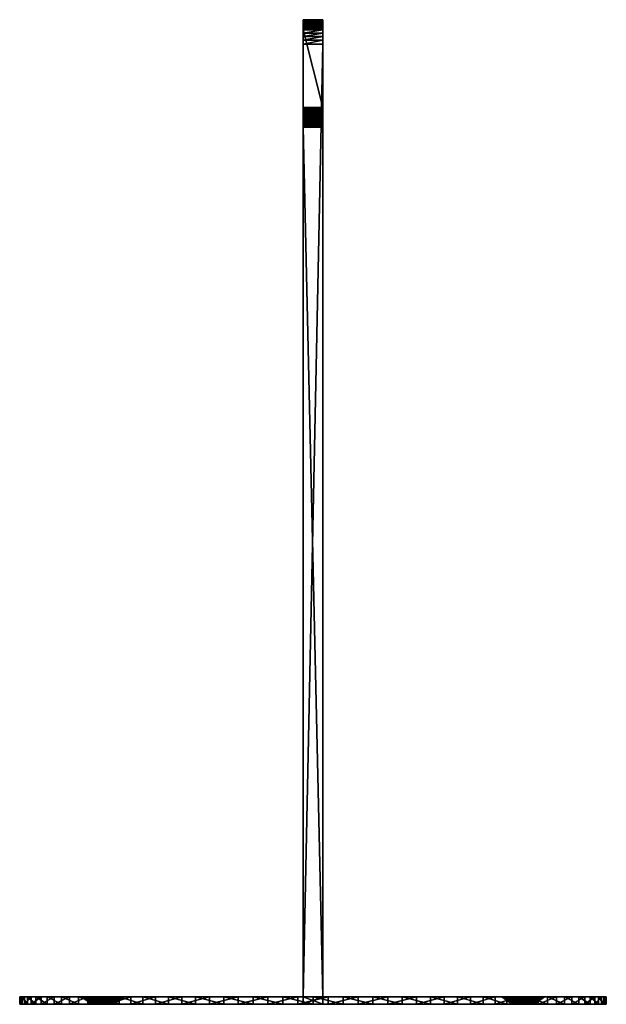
# Model space of a CAD drawing. Header units: inches. Extents: x 1 to 121, y 0 to 202.
import ezdxf

# ---------------------------------------------------------------- set-up
doc = ezdxf.new("R2010")
doc.units = ezdxf.units.IN
doc.header["$MEASUREMENT"] = 0
doc.layers.get('0').update_dxf_attribs({"true_color": 0xb8e499})

msp = doc.modelspace()

# ---------------------------------------------------------------- meshes
at = {"color": 146, "true_color": 0x086e87}
mesh = msp.add_polyface(dxfattribs=at)
corners = [(62.6, 1.52, 51.6), (62.6, 0.02, 51.6), (58.6, 1.52, 51.6), (58.6, 0.02, 51.6), (58.6, 1.52, 69.6), (58.6, 0.02, 69.6), (62.6, 1.52, 69.6), (62.6, 0.02, 69.6), (62.6, 1.52, 70.6), (58.6, 1.52, 70.6), (58.6, 1.52, 50.6), (62.6, 1.52, 50.6), (58.6, 180.69, 50.22), (58.6, 180.42, 50.38), (58.6, 196.52, 70.6), (58.6, 180.13, 50.5), (58.6, 179.83, 50.58), (58.6, 179.52, 50.6), (58.6, 181.52, 44.6), (58.6, 181.52, 48.6), (58.6, 183.52, 42.6), (58.6, 181.42, 49.22), (58.6, 201.52, 65.6), (58.6, 181.49, 48.91), (58.6, 201.52, 44.6), (58.6, 200.97, 67.87), (58.6, 180.93, 50.01), (58.6, 200.56, 68.54), (58.6, 200.05, 69.14), (58.6, 197.3, 70.54), (58.6, 198.06, 70.36), (58.6, 181.3, 49.51), (58.6, 181.13, 49.78), (58.6, 201.45, 66.38), (58.6, 201.27, 67.15), (58.6, 198.79, 70.06), (58.6, 199.45, 69.65), (58.6, 199.52, 42.6), (58.6, 201.49, 44.29), (58.6, 201.42, 43.98), (58.6, 201.3, 43.69), (58.6, 201.13, 43.42), (58.6, 200.93, 43.19), (58.6, 200.69, 42.98), (58.6, 200.42, 42.82), (58.6, 200.13, 42.7), (58.6, 199.83, 42.62), (58.6, 182.9, 42.7), (58.6, 182.61, 42.82), (58.6, 181.54, 44.29), (58.6, 182.1, 43.19), (58.6, 181.9, 43.42), (58.6, 181.73, 43.69), (58.6, 183.2, 42.62), (58.6, 182.34, 42.98), (58.6, 181.61, 43.98), (62.6, 196.52, 70.6), (62.6, 197.3, 70.54), (62.6, 198.06, 70.36), (62.6, 198.79, 70.06), (62.6, 199.45, 69.65), (62.6, 200.05, 69.14), (62.6, 200.56, 68.54), (62.6, 200.97, 67.87), (62.6, 201.27, 67.15), (62.6, 201.45, 66.38), (62.6, 201.52, 65.6), (62.6, 201.52, 44.6), (62.6, 201.49, 44.29), (62.6, 201.42, 43.98), (62.6, 201.3, 43.69), (62.6, 201.13, 43.42), (62.6, 200.93, 43.19), (62.6, 200.69, 42.98), (62.6, 200.42, 42.82), (62.6, 200.13, 42.7), (62.6, 199.83, 42.62), (62.6, 199.52, 42.6), (62.6, 183.52, 42.6), (62.6, 183.2, 42.62), (62.6, 182.9, 42.7), (62.6, 182.61, 42.82), (62.6, 182.34, 42.98), (62.6, 182.1, 43.19), (62.6, 181.9, 43.42), (62.6, 181.73, 43.69), (62.6, 181.61, 43.98), (62.6, 181.54, 44.29), (62.6, 181.52, 44.6), (62.6, 181.52, 48.6), (62.6, 179.52, 50.6), (62.6, 179.83, 50.58), (62.6, 180.13, 50.5), (62.6, 180.42, 50.38), (62.6, 180.69, 50.22), (62.6, 180.93, 50.01), (62.6, 181.13, 49.78), (62.6, 181.3, 49.51), (62.6, 181.42, 49.22), (62.6, 181.49, 48.91)]
mesh.append_faces([[corners[k] for k in face] for face in [(0, 1, 2, 0), (2, 1, 3, 2), (4, 5, 6, 4), (6, 5, 7, 6), (6, 8, 4, 6), (4, 8, 9, 4), (2, 10, 0, 2), (0, 10, 11, 0), (3, 5, 2, 3), (2, 5, 4, 2), (12, 13, 14, 12), (14, 13, 15, 14), (14, 15, 16, 14), (10, 2, 17, 10), (17, 2, 4, 17), (17, 4, 16, 17), (16, 4, 9, 16), (16, 9, 14, 16), (18, 19, 20, 18), (21, 22, 23, 21), (23, 22, 24, 23), (23, 24, 19, 23), (25, 26, 27, 25), (27, 26, 28, 27), (12, 14, 26, 12), (26, 14, 29, 26), (26, 29, 30, 26), (21, 31, 22, 21), (22, 31, 32, 22), (22, 32, 33, 22), (33, 32, 26, 33), (33, 26, 34, 33), (34, 26, 25, 34), (30, 35, 26, 30), (26, 35, 36, 26), (26, 36, 28, 26), (20, 19, 37, 20), (19, 24, 37, 19), (37, 24, 38, 37), (37, 38, 39, 37), (39, 40, 37, 39), (37, 40, 41, 37), (37, 41, 42, 37), (42, 43, 44, 42), (44, 45, 42, 44), (42, 45, 46, 42), (42, 46, 37, 42), (47, 48, 49, 47), (50, 51, 52, 50), (18, 20, 49, 18), (49, 20, 53, 49), (49, 53, 47, 49), (48, 54, 49, 48), (49, 54, 50, 49), (49, 50, 55, 49), (55, 50, 52, 55), (5, 3, 7, 5), (7, 3, 1, 7), (14, 9, 56, 14), (56, 9, 8, 56), (14, 56, 57, 14), (14, 57, 29, 14), (29, 57, 58, 29), (29, 58, 30, 29), (30, 58, 59, 30), (30, 59, 35, 30), (35, 59, 60, 35), (35, 60, 36, 35), (36, 60, 61, 36), (36, 61, 28, 36), (28, 61, 62, 28), (28, 62, 27, 28), (27, 62, 63, 27), (27, 63, 25, 27), (25, 63, 64, 25), (25, 64, 34, 25), (34, 64, 65, 34), (34, 65, 33, 34), (33, 65, 66, 33), (33, 66, 22, 33), (66, 67, 22, 66), (22, 67, 24, 22), (24, 67, 68, 24), (24, 68, 38, 24), (38, 68, 69, 38), (38, 69, 39, 38), (39, 69, 70, 39), (39, 70, 40, 39), (40, 70, 71, 40), (40, 71, 41, 40), (41, 71, 72, 41), (41, 72, 42, 41), (42, 72, 73, 42), (42, 73, 43, 42), (43, 73, 74, 43), (43, 74, 44, 43), (44, 74, 75, 44), (44, 75, 45, 44), (45, 75, 76, 45), (45, 76, 46, 45), (46, 76, 77, 46), (46, 77, 37, 46), (20, 37, 78, 20), (78, 37, 77, 78), (20, 78, 79, 20), (20, 79, 53, 20), (53, 79, 80, 53), (53, 80, 47, 53), (47, 80, 81, 47), (47, 81, 48, 47), (48, 81, 82, 48), (48, 82, 54, 48), (54, 82, 83, 54), (54, 83, 50, 54), (50, 83, 84, 50), (50, 84, 51, 50), (51, 84, 85, 51), (51, 85, 52, 51), (52, 85, 86, 52), (52, 86, 55, 52), (55, 86, 87, 55), (55, 87, 49, 55), (49, 87, 88, 49), (49, 88, 18, 49), (88, 89, 18, 88), (18, 89, 19, 18), (90, 17, 16, 90), (90, 16, 91, 90), (91, 16, 15, 91), (91, 15, 92, 91), (92, 15, 13, 92), (92, 13, 93, 92), (93, 13, 12, 93), (93, 12, 94, 93), (94, 12, 26, 94), (94, 26, 95, 94), (95, 26, 32, 95), (95, 32, 96, 95), (96, 32, 31, 96), (96, 31, 97, 96), (97, 31, 21, 97), (97, 21, 98, 97), (98, 21, 23, 98), (98, 23, 99, 98), (99, 23, 19, 99), (99, 19, 89, 99), (90, 11, 17, 90), (17, 11, 10, 17), (8, 6, 56, 8), (56, 6, 66, 56), (66, 65, 56, 66), (56, 65, 64, 56), (56, 64, 63, 56), (90, 91, 66, 90), (66, 91, 92, 66), (66, 92, 93, 66), (63, 62, 56, 63), (56, 62, 61, 56), (56, 61, 60, 56), (59, 58, 60, 59), (60, 58, 57, 60), (60, 57, 56, 60), (7, 1, 6, 7), (6, 1, 0, 6), (6, 0, 66, 6), (66, 0, 11, 66), (66, 11, 90, 66), (93, 94, 66, 93), (66, 94, 95, 66), (66, 95, 96, 66), (96, 97, 66, 96), (66, 97, 98, 66), (66, 98, 67, 66), (67, 98, 99, 67), (67, 99, 89, 67), (89, 88, 78, 89), (78, 88, 87, 78), (78, 87, 86, 78), (86, 85, 78, 86), (78, 85, 84, 78), (78, 84, 83, 78), (83, 82, 81, 83), (75, 74, 68, 75), (72, 71, 70, 72), (81, 80, 83, 81), (83, 80, 79, 83), (83, 79, 78, 83), (89, 78, 67, 89), (67, 78, 77, 67), (67, 77, 68, 67), (68, 77, 76, 68), (68, 76, 75, 68), (74, 73, 68, 74), (68, 73, 72, 68), (68, 72, 69, 68), (69, 72, 70, 69)]], dxfattribs={"vtx3": -1, "color": 146})
at = {"color": 224, "true_color": 0x8a086e}
mesh = msp.add_polyface(dxfattribs=at)
corners = [(0.62, 1.52, 62.14), (1.1, 1.52, 68.3), (13.56, 1.52, 62.22), (13.35, 1.52, 61.52), (13.25, 1.52, 60.78), (0.78, 1.52, 55.97), (3.93, 1.52, 80.31), (14.87, 1.52, 63.98), (2.2, 1.52, 74.38), (14.33, 1.52, 63.47), (13.9, 1.52, 62.88), (13.29, 1.52, 60.05), (13.44, 1.52, 59.33), (1.57, 1.52, 49.84), (14.1, 1.52, 58.01), (2.99, 1.52, 43.83), (14.59, 1.52, 57.46), (5.02, 1.52, 38), (6.26, 0.02, 86.03), (6.26, 1.52, 86.03), (3.93, 0.02, 80.31), (2.2, 0.02, 74.38), (1.1, 0.02, 68.3), (0.62, 0.02, 62.14), (0.78, 0.02, 55.97), (1.57, 0.02, 49.84), (2.99, 0.02, 43.83), (5.02, 0.02, 38), (7.64, 1.52, 32.4), (7.64, 0.02, 32.4), (15.37, 0.02, 60.31), (15.59, 0.02, 59.59), (16.34, 0.02, 58.74), (16.04, 0.02, 58.98), (15.4, 0.02, 61.07), (15.68, 0.02, 61.78), (15.91, 0.02, 62.09)]
mesh.append_faces([[corners[k] for k in face] for face in [(0, 1, 2, 0), (0, 3, 4, 0), (0, 4, 5, 0), (6, 7, 8, 6), (8, 9, 1, 8), (1, 10, 2, 1), (5, 11, 12, 5), (5, 12, 13, 5), (13, 14, 15, 13), (15, 16, 17, 15), (18, 19, 6, 18), (18, 6, 20, 18), (20, 6, 8, 20), (20, 8, 21, 20), (21, 8, 1, 21), (21, 1, 22, 21), (22, 1, 0, 22), (22, 0, 23, 22), (23, 0, 5, 23), (23, 5, 24, 23), (24, 5, 13, 24), (24, 13, 25, 24), (25, 13, 15, 25), (25, 15, 26, 25), (26, 15, 17, 26), (26, 17, 27, 26), (27, 17, 28, 27), (27, 28, 29, 27), (23, 24, 30, 23), (25, 31, 24, 25), (27, 32, 26, 27), (26, 33, 25, 26), (23, 34, 22, 23), (22, 35, 21, 22), (21, 36, 20, 21)]], dxfattribs={"vtx3": -1, "color": 224})
mesh = msp.add_polyface(dxfattribs=at)
corners = [(13.56, 1.52, 62.22), (13.35, 1.52, 61.52), (0.62, 1.52, 62.14), (9.16, 1.52, 91.49), (16.15, 1.52, 64.7), (6.26, 1.52, 86.03), (15.48, 1.52, 64.4), (3.93, 1.52, 80.31), (14.87, 1.52, 63.98), (2.2, 1.52, 74.38), (14.33, 1.52, 63.47), (1.1, 1.52, 68.3), (13.9, 1.52, 62.88), (13.25, 1.52, 60.78), (13.29, 1.52, 60.05), (0.78, 1.52, 55.97), (13.44, 1.52, 59.33), (13.72, 1.52, 58.64), (1.57, 1.52, 49.84), (14.1, 1.52, 58.01), (2.99, 1.52, 43.83), (14.59, 1.52, 57.46), (5.02, 1.52, 38), (15.16, 1.52, 57), (7.64, 1.52, 32.4), (15.81, 1.52, 56.64), (10.82, 1.52, 27.11), (12.61, 0.02, 96.61), (9.16, 0.02, 91.49), (6.26, 0.02, 86.03), (7.64, 0.02, 32.4), (10.82, 0.02, 27.11), (0.78, 0.02, 55.97), (15.59, 0.02, 59.59), (15.45, 0.02, 59.94), (15.37, 0.02, 60.31), (5.02, 0.02, 38), (16.67, 0.02, 58.55), (16.34, 0.02, 58.74), (2.99, 0.02, 43.83), (16.04, 0.02, 58.98), (1.57, 0.02, 49.84), (15.79, 0.02, 59.26), (15.35, 0.02, 60.7), (0.62, 0.02, 62.14), (15.4, 0.02, 61.07), (17.03, 0.02, 58.42), (1.1, 0.02, 68.3), (15.51, 0.02, 61.44), (15.68, 0.02, 61.78), (2.2, 0.02, 74.38), (15.91, 0.02, 62.09), (3.93, 0.02, 80.31), (16.19, 0.02, 62.35), (16.5, 0.02, 62.56)]
mesh.append_faces([[corners[k] for k in face] for face in [(0, 1, 2, 0), (3, 4, 5, 3), (5, 4, 6, 5), (5, 6, 7, 5), (7, 6, 8, 7), (9, 8, 10, 9), (11, 10, 12, 11), (13, 14, 15, 13), (16, 17, 18, 16), (18, 17, 19, 18), (20, 19, 21, 20), (22, 21, 23, 22), (22, 23, 24, 22), (24, 23, 25, 24), (24, 25, 26, 24), (27, 3, 28, 27), (28, 3, 5, 28), (28, 5, 29, 28), (30, 24, 26, 30), (30, 26, 31, 30), (32, 33, 34, 32), (32, 34, 35, 32), (36, 37, 38, 36), (39, 38, 40, 39), (41, 40, 42, 41), (41, 42, 33, 41), (35, 43, 44, 35), (44, 43, 45, 44), (36, 30, 46, 36), (47, 48, 49, 47), (50, 49, 51, 50), (52, 51, 53, 52), (52, 53, 29, 52), (29, 53, 54, 29), (29, 54, 28, 29)]], dxfattribs={"vtx3": -1, "color": 224})
mesh = msp.add_polyface(dxfattribs=at)
corners = [(12.61, 1.52, 96.61), (17.6, 1.52, 64.95), (16.86, 1.52, 64.89), (9.16, 1.52, 91.49), (16.15, 1.52, 64.7), (10.82, 1.52, 27.11), (15.81, 1.52, 56.64), (16.5, 1.52, 56.39), (14.53, 1.52, 22.16), (16.57, 0.02, 101.36), (12.61, 0.02, 96.61), (10.82, 0.02, 27.11), (14.53, 0.02, 22.16), (15.79, 0.02, 59.26), (14.59, 1.52, 57.46), (14.1, 1.52, 58.01), (15.59, 0.02, 59.59), (13.72, 1.52, 58.64), (15.45, 0.02, 59.94), (13.44, 1.52, 59.33), (15.37, 0.02, 60.31), (13.29, 1.52, 60.05), (15.35, 0.02, 60.7), (13.25, 1.52, 60.78), (15.4, 0.02, 61.07), (13.35, 1.52, 61.52), (15.51, 0.02, 61.44), (13.56, 1.52, 62.22), (15.68, 0.02, 61.78), (13.9, 1.52, 62.88), (15.91, 0.02, 62.09), (14.33, 1.52, 63.47), (16.19, 0.02, 62.35), (14.87, 1.52, 63.98), (17.03, 0.02, 58.42), (16.67, 0.02, 58.55), (5.02, 0.02, 38), (7.64, 0.02, 32.4), (17.41, 0.02, 58.36), (1.1, 0.02, 68.3), (9.16, 0.02, 91.49), (16.5, 0.02, 62.56), (16.85, 0.02, 62.72), (17.22, 0.02, 62.82)]
mesh.append_faces([[corners[k] for k in face] for face in [(0, 1, 2, 0), (0, 2, 3, 0), (3, 2, 4, 3), (5, 6, 7, 5), (5, 7, 8, 5), (9, 0, 10, 9), (10, 0, 3, 10), (11, 5, 8, 11), (11, 8, 12, 11), (13, 14, 15, 13), (13, 15, 16, 13), (16, 15, 17, 16), (16, 17, 18, 16), (18, 17, 19, 18), (18, 19, 20, 18), (20, 19, 21, 20), (20, 21, 22, 20), (22, 21, 23, 22), (22, 23, 24, 22), (24, 23, 25, 24), (24, 25, 26, 24), (26, 25, 27, 26), (26, 27, 28, 26), (28, 27, 29, 28), (28, 29, 30, 28), (30, 29, 31, 30), (32, 31, 33, 32), (34, 35, 36, 34), (34, 37, 11, 34), (38, 11, 12, 38), (24, 26, 39, 24), (40, 41, 42, 40), (40, 42, 10, 40), (10, 42, 43, 10), (10, 43, 9, 10)]], dxfattribs={"vtx3": -1, "color": 224})
mesh = msp.add_polyface(dxfattribs=at)
corners = [(16.57, 1.52, 101.36), (18.34, 1.52, 64.89), (17.6, 1.52, 64.95), (12.61, 1.52, 96.61), (14.53, 1.52, 22.16), (16.5, 1.52, 56.39), (17.23, 1.52, 56.27), (18.72, 1.52, 17.63), (16.57, 0.02, 101.36), (14.53, 0.02, 22.16), (18.72, 0.02, 17.63), (17.98, 0.02, 62.82), (18.35, 0.02, 62.72), (17.79, 0.02, 58.36), (18.7, 1.52, 56.39), (17.97, 1.52, 56.27), (17.41, 0.02, 58.36), (17.03, 0.02, 58.42), (16.67, 0.02, 58.55), (15.81, 1.52, 56.64), (16.34, 0.02, 58.74), (15.16, 1.52, 57), (16.04, 0.02, 58.98), (14.59, 1.52, 57.46), (15.79, 0.02, 59.26), (15.91, 0.02, 62.09), (14.33, 1.52, 63.47), (16.19, 0.02, 62.35), (14.87, 1.52, 63.98), (16.5, 0.02, 62.56), (15.48, 1.52, 64.4), (16.85, 0.02, 62.72), (16.15, 1.52, 64.7), (17.22, 0.02, 62.82), (16.86, 1.52, 64.89), (17.6, 0.02, 62.85), (10.82, 0.02, 27.11), (20.99, 0.02, 105.67)]
mesh.append_faces([[corners[k] for k in face] for face in [(0, 1, 2, 0), (0, 2, 3, 0), (4, 5, 6, 4), (4, 6, 7, 4), (8, 0, 3, 8), (9, 4, 7, 9), (9, 7, 10, 9), (11, 1, 12, 11), (13, 14, 15, 13), (13, 15, 16, 13), (16, 15, 6, 16), (16, 6, 17, 16), (17, 6, 5, 17), (17, 5, 18, 17), (18, 5, 19, 18), (18, 19, 20, 18), (20, 19, 21, 20), (20, 21, 22, 20), (22, 21, 23, 22), (22, 23, 24, 22), (25, 26, 27, 25), (27, 28, 29, 27), (29, 28, 30, 29), (29, 30, 31, 29), (31, 30, 32, 31), (31, 32, 33, 31), (33, 32, 34, 33), (33, 34, 35, 33), (35, 34, 2, 35), (35, 2, 11, 35), (11, 2, 1, 11), (17, 36, 16, 17), (16, 9, 13, 16), (13, 9, 10, 13), (8, 33, 35, 8), (8, 35, 37, 8)]], dxfattribs={"vtx3": -1, "color": 224})
mesh = msp.add_polyface(dxfattribs=at)
corners = [(19.72, 1.52, 64.4), (19.05, 1.52, 64.7), (20.99, 1.52, 105.67), (18.34, 1.52, 64.89), (16.57, 1.52, 101.36), (18.72, 1.52, 17.63), (17.23, 1.52, 56.27), (17.97, 1.52, 56.27), (23.36, 1.52, 13.55), (20.99, 0.02, 105.67), (16.57, 0.02, 101.36), (18.72, 0.02, 17.63), (18.35, 0.02, 62.72), (18.7, 0.02, 62.56), (19.01, 0.02, 62.35), (20.33, 1.52, 63.98), (19.29, 0.02, 62.09), (20.87, 1.52, 63.47), (19.52, 0.02, 61.78), (21.3, 1.52, 62.88), (19.69, 0.02, 61.44), (21.64, 1.52, 62.22), (19.8, 0.02, 61.07), (19.75, 0.02, 59.94), (21.76, 1.52, 59.33), (19.61, 0.02, 59.59), (21.48, 1.52, 58.64), (19.41, 0.02, 59.26), (21.1, 1.52, 58.01), (19.16, 0.02, 58.98), (20.61, 1.52, 57.46), (18.86, 0.02, 58.74), (20.04, 1.52, 57), (18.53, 0.02, 58.55), (19.39, 1.52, 56.64), (18.17, 0.02, 58.42), (18.7, 1.52, 56.39), (17.79, 0.02, 58.36), (23.36, 0.02, 13.55), (17.6, 0.02, 62.85), (17.98, 0.02, 62.82)]
mesh.append_faces([[corners[k] for k in face] for face in [(0, 1, 2, 0), (2, 1, 3, 2), (2, 3, 4, 2), (5, 6, 7, 5), (5, 7, 8, 5), (9, 2, 4, 9), (9, 4, 10, 9), (11, 5, 8, 11), (12, 3, 1, 12), (12, 1, 13, 12), (13, 1, 0, 13), (13, 0, 14, 13), (14, 0, 15, 14), (14, 15, 16, 14), (16, 15, 17, 16), (16, 17, 18, 16), (18, 19, 20, 18), (20, 21, 22, 20), (23, 24, 25, 23), (25, 26, 27, 25), (27, 28, 29, 27), (29, 28, 30, 29), (29, 30, 31, 29), (31, 30, 32, 31), (31, 32, 33, 31), (33, 32, 34, 33), (33, 34, 35, 33), (35, 34, 36, 35), (35, 36, 37, 35), (33, 35, 38, 33), (37, 11, 38, 37), (12, 13, 9, 12), (9, 13, 14, 9), (9, 39, 40, 9), (9, 40, 12, 9)]], dxfattribs={"vtx3": -1, "color": 224})
mesh = msp.add_polyface(dxfattribs=at)
corners = [(21.64, 1.52, 62.22), (21.3, 1.52, 62.88), (58.6, 1.52, 69.6), (20.99, 1.52, 105.67), (20.87, 1.52, 63.47), (20.33, 1.52, 63.98), (19.72, 1.52, 64.4), (20.61, 1.52, 57.46), (21.1, 1.52, 58.01), (58.6, 1.52, 51.6), (21.48, 1.52, 58.64), (21.76, 1.52, 59.33), (20.04, 1.52, 57), (23.36, 1.52, 13.55), (19.39, 1.52, 56.64), (17.97, 1.52, 56.27), (18.7, 1.52, 56.39), (31.05, 0.02, 112.82), (31.05, 1.52, 112.82), (25.83, 1.52, 109.5), (25.83, 0.02, 109.5), (20.99, 0.02, 105.67), (18.72, 0.02, 17.63), (23.36, 0.02, 13.55), (28.4, 1.52, 9.97), (28.4, 0.02, 9.97), (33.77, 1.52, 6.93), (19.52, 0.02, 61.78), (19.69, 0.02, 61.44), (19.8, 0.02, 61.07), (21.85, 1.52, 61.52), (19.85, 0.02, 60.7), (21.95, 1.52, 60.78), (19.83, 0.02, 60.31), (21.91, 1.52, 60.05), (19.75, 0.02, 59.94), (19.61, 0.02, 59.59), (19.41, 0.02, 59.26), (18.17, 0.02, 58.42), (17.79, 0.02, 58.36), (58.6, 0.02, 69.6), (58.6, 0.02, 51.6), (19.16, 0.02, 58.98), (18.86, 0.02, 58.74), (18.53, 0.02, 58.55), (19.01, 0.02, 62.35)]
mesh.append_faces([[corners[k] for k in face] for face in [(0, 1, 2, 0), (3, 4, 5, 3), (3, 5, 6, 3), (7, 8, 9, 7), (10, 11, 9, 10), (7, 9, 12, 7), (12, 9, 13, 12), (12, 13, 14, 12), (13, 15, 16, 13), (13, 16, 14, 13), (17, 18, 19, 17), (17, 19, 20, 17), (20, 19, 3, 20), (20, 3, 21, 20), (22, 13, 23, 22), (23, 13, 24, 23), (23, 24, 25, 23), (25, 24, 26, 25), (27, 4, 1, 27), (28, 1, 0, 28), (29, 0, 30, 29), (29, 30, 31, 29), (31, 30, 32, 31), (31, 32, 33, 31), (33, 32, 34, 33), (33, 34, 35, 33), (35, 34, 11, 35), (36, 11, 10, 36), (37, 10, 8, 37), (23, 38, 39, 23), (27, 28, 40, 27), (36, 37, 41, 36), (23, 42, 43, 23), (23, 43, 44, 23), (21, 45, 40, 21)]], dxfattribs={"vtx3": -1, "color": 224})
mesh = msp.add_polyface(dxfattribs=at)
corners = [(28.4, 1.52, 9.97), (23.36, 1.52, 13.55), (58.6, 1.52, 51.6), (20.99, 1.52, 105.67), (25.83, 1.52, 109.5), (58.6, 1.52, 69.6), (31.05, 1.52, 112.82), (36.57, 1.52, 115.58), (33.77, 1.52, 6.93), (21.85, 1.52, 61.52), (21.64, 1.52, 62.22), (21.3, 1.52, 62.88), (20.87, 1.52, 63.47), (21.1, 1.52, 58.01), (21.48, 1.52, 58.64), (21.76, 1.52, 59.33), (21.91, 1.52, 60.05), (21.95, 1.52, 60.78), (42.35, 0.02, 117.76), (42.35, 1.52, 117.76), (36.57, 0.02, 115.58), (31.05, 0.02, 112.82), (28.4, 0.02, 9.97), (33.77, 0.02, 6.93), (39.43, 1.52, 4.46), (39.43, 0.02, 4.46), (45.32, 1.52, 2.58), (45.32, 0.02, 2.58), (58.6, 0.02, 51.6), (23.36, 0.02, 13.55), (19.75, 0.02, 59.94), (19.61, 0.02, 59.59), (19.85, 0.02, 60.7), (19.83, 0.02, 60.31), (58.6, 0.02, 69.6), (19.69, 0.02, 61.44), (19.8, 0.02, 61.07), (19.41, 0.02, 59.26), (19.16, 0.02, 58.98), (25.83, 0.02, 109.5), (20.99, 0.02, 105.67), (19.01, 0.02, 62.35), (19.29, 0.02, 62.09), (19.52, 0.02, 61.78)]
mesh.append_faces([[corners[k] for k in face] for face in [(0, 1, 2, 0), (3, 4, 5, 3), (5, 4, 6, 5), (6, 7, 5, 6), (2, 8, 0, 2), (9, 10, 5, 9), (5, 11, 12, 5), (5, 12, 3, 5), (2, 13, 14, 2), (2, 15, 16, 2), (5, 16, 17, 5), (5, 17, 9, 5), (18, 19, 7, 18), (18, 7, 20, 18), (20, 7, 6, 20), (20, 6, 21, 20), (22, 8, 23, 22), (23, 8, 24, 23), (23, 24, 25, 23), (25, 24, 26, 25), (25, 26, 27, 25), (28, 29, 22, 28), (28, 30, 31, 28), (22, 23, 28, 22), (28, 32, 33, 28), (28, 33, 30, 28), (34, 35, 36, 34), (34, 36, 32, 34), (28, 37, 38, 28), (28, 38, 29, 28), (20, 21, 34, 20), (34, 21, 39, 34), (34, 39, 40, 34), (34, 41, 42, 34), (34, 42, 43, 34)]], dxfattribs={"vtx3": -1, "color": 224})
mesh = msp.add_polyface(dxfattribs=at)
corners = [(51.37, 1.52, 1.31), (45.32, 1.52, 2.58), (58.6, 1.52, 51.6), (58.6, 1.52, 69.6), (48.33, 1.52, 119.33), (54.43, 1.52, 120.28), (60.6, 1.52, 120.6), (36.57, 1.52, 115.58), (42.35, 1.52, 117.76), (39.43, 1.52, 4.46), (33.77, 1.52, 6.93), (63.69, 1.52, 0.68), (57.51, 1.52, 0.68), (21.91, 1.52, 60.05), (60.6, 0.02, 120.6), (54.43, 0.02, 120.28), (48.33, 0.02, 119.33), (42.35, 0.02, 117.76), (45.32, 0.02, 2.58), (51.37, 0.02, 1.31), (57.51, 0.02, 0.68), (62.6, 1.52, 69.6), (58.6, 0.02, 69.6), (58.6, 0.02, 51.6), (62.6, 0.02, 51.6), (62.6, 1.52, 51.6), (33.77, 0.02, 6.93), (39.43, 0.02, 4.46), (19.85, 0.02, 60.7), (36.57, 0.02, 115.58)]
mesh.append_faces([[corners[k] for k in face] for face in [(0, 1, 2, 0), (3, 4, 5, 3), (5, 6, 3, 5), (3, 7, 8, 3), (3, 8, 4, 3), (1, 9, 2, 1), (2, 9, 10, 2), (2, 11, 12, 2), (2, 12, 0, 2), (2, 13, 3, 2), (14, 6, 5, 14), (14, 5, 15, 14), (15, 5, 4, 15), (15, 4, 16, 15), (16, 4, 8, 16), (16, 8, 17, 16), (18, 1, 0, 18), (18, 0, 19, 18), (19, 0, 12, 19), (19, 12, 20, 19), (20, 12, 11, 20), (21, 22, 3, 21), (22, 23, 3, 22), (3, 23, 2, 3), (23, 24, 2, 23), (2, 24, 25, 2), (23, 26, 27, 23), (23, 27, 18, 23), (22, 28, 23, 22), (15, 16, 22, 15), (22, 16, 17, 22), (22, 17, 29, 22), (22, 14, 15, 22), (18, 19, 23, 18), (23, 19, 20, 23), (23, 20, 24, 23)]], dxfattribs={"vtx3": -1, "color": 224})
mesh = msp.add_polyface(dxfattribs=at)
corners = [(58.6, 1.52, 69.6), (60.6, 1.52, 120.6), (66.77, 1.52, 120.28), (62.6, 1.52, 69.6), (72.87, 1.52, 119.33), (78.85, 1.52, 117.76), (62.6, 1.52, 51.6), (87.43, 1.52, 6.93), (81.77, 1.52, 4.46), (75.88, 1.52, 2.58), (99.25, 1.52, 60.78), (69.83, 1.52, 1.31), (63.69, 1.52, 0.68), (58.6, 1.52, 51.6), (66.77, 0.02, 120.28), (60.6, 0.02, 120.6), (57.51, 0.02, 0.68), (63.69, 0.02, 0.68), (69.83, 0.02, 1.31), (75.88, 0.02, 2.58), (78.85, 0.02, 117.76), (72.87, 0.02, 119.33), (62.6, 0.02, 69.6), (58.6, 0.02, 69.6), (62.6, 0.02, 51.6), (90.15, 0.02, 112.82), (84.63, 0.02, 115.58), (101.37, 0.02, 60.31), (81.77, 0.02, 4.46), (87.43, 0.02, 6.93)]
mesh.append_faces([[corners[k] for k in face] for face in [(0, 1, 2, 0), (0, 2, 3, 0), (3, 2, 4, 3), (3, 4, 5, 3), (6, 7, 8, 6), (6, 8, 9, 6), (3, 10, 6, 3), (9, 11, 6, 9), (6, 11, 12, 6), (6, 12, 13, 6), (14, 1, 15, 14), (16, 12, 17, 16), (17, 12, 11, 17), (17, 11, 18, 17), (18, 11, 9, 18), (18, 9, 19, 18), (20, 4, 21, 20), (21, 4, 2, 21), (21, 2, 14, 21), (14, 2, 1, 14), (22, 23, 3, 22), (24, 22, 6, 24), (6, 22, 3, 6), (22, 25, 26, 22), (22, 26, 20, 22), (22, 24, 27, 22), (20, 21, 22, 20), (22, 21, 14, 22), (22, 14, 23, 22), (23, 14, 15, 23), (24, 16, 17, 24), (24, 17, 18, 24), (18, 19, 24, 18), (24, 19, 28, 24), (24, 28, 29, 24)]], dxfattribs={"vtx3": -1, "color": 224})
mesh = msp.add_polyface(dxfattribs=at)
corners = [(62.6, 1.52, 69.6), (100.21, 1.52, 105.67), (104.63, 1.52, 101.36), (78.85, 1.52, 117.76), (84.63, 1.52, 115.58), (62.6, 1.52, 51.6), (97.84, 1.52, 13.55), (92.8, 1.52, 9.97), (90.15, 1.52, 112.82), (95.37, 1.52, 109.5), (99.9, 1.52, 62.88), (99.56, 1.52, 62.22), (87.43, 1.52, 6.93), (99.35, 1.52, 61.52), (99.25, 1.52, 60.78), (99.29, 1.52, 60.05), (99.44, 1.52, 59.33), (101.48, 1.52, 64.4), (100.87, 1.52, 63.98), (100.33, 1.52, 63.47), (75.88, 0.02, 2.58), (75.88, 1.52, 2.58), (81.77, 1.52, 4.46), (81.77, 0.02, 4.46), (87.43, 0.02, 6.93), (92.8, 0.02, 9.97), (90.15, 0.02, 112.82), (84.63, 0.02, 115.58), (78.85, 0.02, 117.76), (72.87, 1.52, 119.33), (97.84, 0.02, 13.55), (62.6, 0.02, 51.6), (62.6, 0.02, 69.6), (100.21, 0.02, 105.67), (95.37, 0.02, 109.5), (101.35, 0.02, 60.7), (101.4, 0.02, 61.07), (101.51, 0.02, 61.44), (102.04, 0.02, 58.98), (101.79, 0.02, 59.26), (101.59, 0.02, 59.59), (101.45, 0.02, 59.94), (101.37, 0.02, 60.31), (101.68, 0.02, 61.78), (101.91, 0.02, 62.09)]
mesh.append_faces([[corners[k] for k in face] for face in [(0, 1, 2, 0), (3, 4, 0, 3), (5, 6, 7, 5), (4, 8, 0, 4), (0, 8, 9, 0), (0, 9, 1, 0), (0, 10, 11, 0), (7, 12, 5, 7), (0, 13, 14, 0), (5, 14, 15, 5), (5, 15, 16, 5), (0, 17, 18, 0), (0, 18, 19, 0), (20, 21, 22, 20), (20, 22, 23, 20), (23, 22, 12, 23), (23, 12, 24, 23), (24, 12, 7, 24), (24, 7, 25, 24), (26, 8, 4, 26), (26, 4, 27, 26), (27, 4, 3, 27), (27, 3, 28, 27), (28, 3, 29, 28), (25, 30, 31, 25), (32, 33, 34, 32), (34, 26, 32, 34), (25, 31, 24, 25), (32, 35, 36, 32), (32, 36, 37, 32), (31, 38, 39, 31), (31, 40, 41, 31), (31, 41, 42, 31), (32, 43, 44, 32), (32, 44, 33, 32)]], dxfattribs={"vtx3": -1, "color": 224})
mesh = msp.add_polyface(dxfattribs=at)
corners = [(99.44, 1.52, 59.33), (99.72, 1.52, 58.64), (62.6, 1.52, 51.6), (100.33, 1.52, 63.47), (99.9, 1.52, 62.88), (62.6, 1.52, 69.6), (99.56, 1.52, 62.22), (99.35, 1.52, 61.52), (101.16, 1.52, 57), (97.84, 1.52, 13.55), (100.59, 1.52, 57.46), (100.1, 1.52, 58.01), (101.81, 1.52, 56.64), (102.5, 1.52, 56.39), (103.23, 1.52, 56.27), (104.63, 1.52, 101.36), (101.48, 1.52, 64.4), (92.8, 0.02, 9.97), (92.8, 1.52, 9.97), (97.84, 0.02, 13.55), (102.48, 1.52, 17.63), (102.48, 0.02, 17.63), (100.21, 0.02, 105.67), (100.21, 1.52, 105.67), (95.37, 1.52, 109.5), (95.37, 0.02, 109.5), (90.15, 1.52, 112.82), (90.15, 0.02, 112.82), (101.59, 0.02, 59.59), (101.45, 0.02, 59.94), (101.37, 0.02, 60.31), (99.29, 1.52, 60.05), (101.35, 0.02, 60.7), (99.25, 1.52, 60.78), (101.4, 0.02, 61.07), (101.51, 0.02, 61.44), (101.68, 0.02, 61.78), (62.6, 0.02, 69.6), (101.79, 0.02, 59.26), (62.6, 0.02, 51.6), (102.04, 0.02, 58.98), (102.34, 0.02, 58.74), (103.41, 0.02, 58.36), (103.03, 0.02, 58.42), (102.67, 0.02, 58.55)]
mesh.append_faces([[corners[k] for k in face] for face in [(0, 1, 2, 0), (3, 4, 5, 3), (6, 7, 5, 6), (8, 9, 10, 8), (10, 9, 2, 10), (10, 2, 11, 10), (11, 2, 1, 11), (8, 12, 9, 8), (9, 12, 13, 9), (9, 13, 14, 9), (15, 16, 5, 15), (17, 18, 9, 17), (17, 9, 19, 17), (19, 9, 20, 19), (19, 20, 21, 19), (22, 23, 24, 22), (22, 24, 25, 22), (25, 24, 26, 25), (25, 26, 27, 25), (28, 11, 1, 28), (29, 1, 0, 29), (30, 0, 31, 30), (30, 31, 32, 30), (32, 31, 33, 32), (32, 33, 34, 32), (34, 33, 7, 34), (35, 7, 6, 35), (36, 6, 4, 36), (30, 32, 37, 30), (38, 28, 39, 38), (40, 39, 41, 40), (41, 39, 19, 41), (19, 42, 43, 19), (19, 43, 44, 19), (35, 36, 37, 35)]], dxfattribs={"vtx3": -1, "color": 224})
mesh = msp.add_polyface(dxfattribs=at)
corners = [(102.86, 1.52, 64.89), (102.15, 1.52, 64.7), (104.63, 1.52, 101.36), (101.48, 1.52, 64.4), (103.23, 1.52, 56.27), (102.48, 1.52, 17.63), (97.84, 1.52, 13.55), (104.63, 0.02, 101.36), (100.21, 1.52, 105.67), (100.21, 0.02, 105.67), (103.03, 0.02, 58.42), (102.5, 1.52, 56.39), (102.67, 0.02, 58.55), (101.81, 1.52, 56.64), (102.34, 0.02, 58.74), (101.16, 1.52, 57), (102.04, 0.02, 58.98), (100.59, 1.52, 57.46), (101.79, 0.02, 59.26), (100.1, 1.52, 58.01), (101.59, 0.02, 59.59), (99.72, 1.52, 58.64), (101.45, 0.02, 59.94), (99.44, 1.52, 59.33), (101.37, 0.02, 60.31), (101.4, 0.02, 61.07), (99.35, 1.52, 61.52), (101.51, 0.02, 61.44), (99.56, 1.52, 62.22), (101.68, 0.02, 61.78), (99.9, 1.52, 62.88), (101.91, 0.02, 62.09), (100.33, 1.52, 63.47), (102.19, 0.02, 62.35), (100.87, 1.52, 63.98), (102.5, 0.02, 62.56), (102.85, 0.02, 62.72), (103.22, 0.02, 62.82), (97.84, 0.02, 13.55), (102.48, 0.02, 17.63), (103.79, 0.02, 58.36), (103.41, 0.02, 58.36)]
mesh.append_faces([[corners[k] for k in face] for face in [(0, 1, 2, 0), (2, 1, 3, 2), (4, 5, 6, 4), (7, 8, 9, 7), (10, 4, 11, 10), (10, 11, 12, 10), (12, 11, 13, 12), (12, 13, 14, 12), (14, 13, 15, 14), (14, 15, 16, 14), (16, 15, 17, 16), (16, 17, 18, 16), (18, 17, 19, 18), (18, 19, 20, 18), (20, 21, 22, 20), (22, 23, 24, 22), (25, 26, 27, 25), (27, 28, 29, 27), (29, 30, 31, 29), (31, 30, 32, 31), (31, 32, 33, 31), (33, 32, 34, 33), (33, 34, 35, 33), (35, 34, 3, 35), (35, 3, 36, 35), (36, 3, 1, 36), (36, 1, 37, 36), (37, 1, 0, 37), (14, 38, 12, 14), (39, 40, 41, 39), (39, 41, 38, 39), (9, 31, 33, 9), (9, 33, 35, 9), (35, 36, 9, 35), (9, 36, 37, 9), (9, 37, 7, 9)]], dxfattribs={"vtx3": -1, "color": 224})
mesh = msp.add_polyface(dxfattribs=at)
corners = [(103.97, 1.52, 56.27), (106.67, 1.52, 22.16), (103.23, 1.52, 56.27), (102.48, 1.52, 17.63), (104.63, 1.52, 101.36), (104.34, 1.52, 64.89), (103.6, 1.52, 64.95), (102.86, 1.52, 64.89), (102.48, 0.02, 17.63), (106.67, 0.02, 22.16), (104.63, 0.02, 101.36), (100.21, 1.52, 105.67), (103.98, 0.02, 62.82), (104.35, 0.02, 62.72), (105.05, 1.52, 64.7), (104.7, 0.02, 62.56), (105.72, 1.52, 64.4), (105.01, 0.02, 62.35), (106.33, 1.52, 63.98), (105.29, 0.02, 62.09), (106.87, 1.52, 63.47), (105.52, 0.02, 61.78), (105.41, 0.02, 59.26), (107.1, 1.52, 58.01), (105.16, 0.02, 58.98), (106.61, 1.52, 57.46), (104.86, 0.02, 58.74), (106.04, 1.52, 57), (104.53, 0.02, 58.55), (105.39, 1.52, 56.64), (104.17, 0.02, 58.42), (104.7, 1.52, 56.39), (103.79, 0.02, 58.36), (103.41, 0.02, 58.36), (103.03, 0.02, 58.42), (103.22, 0.02, 62.82), (103.6, 0.02, 62.85), (108.59, 0.02, 96.61)]
mesh.append_faces([[corners[k] for k in face] for face in [(0, 1, 2, 0), (2, 1, 3, 2), (4, 5, 6, 4), (4, 6, 7, 4), (8, 3, 1, 8), (8, 1, 9, 8), (10, 4, 11, 10), (12, 5, 13, 12), (13, 5, 14, 13), (13, 14, 15, 13), (15, 14, 16, 15), (15, 16, 17, 15), (17, 16, 18, 17), (17, 18, 19, 17), (19, 20, 21, 19), (22, 23, 24, 22), (24, 25, 26, 24), (26, 25, 27, 26), (26, 27, 28, 26), (28, 27, 29, 28), (28, 29, 30, 28), (30, 29, 31, 30), (30, 31, 32, 30), (32, 31, 0, 32), (32, 0, 33, 32), (33, 0, 2, 33), (33, 2, 34, 33), (35, 7, 36, 35), (36, 7, 6, 36), (36, 6, 12, 36), (12, 6, 5, 12), (30, 32, 9, 30), (9, 32, 8, 9), (10, 35, 36, 10), (10, 36, 37, 10)]], dxfattribs={"vtx3": -1, "color": 224})
mesh = msp.add_polyface(dxfattribs=at)
corners = [(106.04, 1.52, 57), (116.18, 1.52, 38), (105.39, 1.52, 56.64), (113.56, 1.52, 32.4), (104.7, 1.52, 56.39), (110.38, 1.52, 27.11), (103.97, 1.52, 56.27), (106.67, 1.52, 22.16), (112.04, 1.52, 91.49), (105.72, 1.52, 64.4), (105.05, 1.52, 64.7), (108.59, 1.52, 96.61), (104.34, 1.52, 64.89), (104.63, 1.52, 101.36), (106.67, 0.02, 22.16), (110.38, 0.02, 27.11), (108.59, 0.02, 96.61), (104.63, 0.02, 101.36), (105.29, 0.02, 62.09), (106.33, 1.52, 63.98), (106.87, 1.52, 63.47), (105.52, 0.02, 61.78), (107.3, 1.52, 62.88), (105.69, 0.02, 61.44), (107.64, 1.52, 62.22), (105.8, 0.02, 61.07), (107.85, 1.52, 61.52), (105.85, 0.02, 60.7), (107.95, 1.52, 60.78), (105.83, 0.02, 60.31), (107.91, 1.52, 60.05), (105.75, 0.02, 59.94), (107.76, 1.52, 59.33), (105.61, 0.02, 59.59), (107.48, 1.52, 58.64), (105.41, 0.02, 59.26), (107.1, 1.52, 58.01), (105.16, 0.02, 58.98), (106.61, 1.52, 57.46), (103.6, 0.02, 62.85), (103.98, 0.02, 62.82), (112.04, 0.02, 91.49), (104.35, 0.02, 62.72), (104.86, 0.02, 58.74), (116.18, 0.02, 38), (113.56, 0.02, 32.4), (104.53, 0.02, 58.55), (104.17, 0.02, 58.42)]
mesh.append_faces([[corners[k] for k in face] for face in [(0, 1, 2, 0), (2, 3, 4, 2), (4, 3, 5, 4), (4, 5, 6, 4), (6, 5, 7, 6), (8, 9, 10, 8), (11, 10, 12, 11), (11, 12, 13, 11), (14, 7, 5, 14), (14, 5, 15, 14), (16, 11, 13, 16), (16, 13, 17, 16), (18, 19, 20, 18), (21, 20, 22, 21), (21, 22, 23, 21), (23, 22, 24, 23), (23, 24, 25, 23), (25, 24, 26, 25), (25, 26, 27, 25), (27, 26, 28, 27), (27, 28, 29, 27), (29, 28, 30, 29), (29, 30, 31, 29), (31, 30, 32, 31), (31, 32, 33, 31), (33, 32, 34, 33), (33, 34, 35, 33), (35, 34, 36, 35), (37, 36, 38, 37), (16, 39, 40, 16), (16, 40, 41, 16), (41, 40, 42, 41), (37, 43, 44, 37), (45, 46, 47, 45), (15, 47, 14, 15)]], dxfattribs={"vtx3": -1, "color": 224})
mesh = msp.add_polyface(dxfattribs=at)
corners = [(107.1, 1.52, 58.01), (107.48, 1.52, 58.64), (119.63, 1.52, 49.84), (107.76, 1.52, 59.33), (120.42, 1.52, 55.97), (107.91, 1.52, 60.05), (107.95, 1.52, 60.78), (120.58, 1.52, 62.14), (106.61, 1.52, 57.46), (118.21, 1.52, 43.83), (106.04, 1.52, 57), (116.18, 1.52, 38), (105.39, 1.52, 56.64), (113.56, 1.52, 32.4), (107.85, 1.52, 61.52), (107.64, 1.52, 62.22), (120.1, 1.52, 68.3), (119, 1.52, 74.38), (107.3, 1.52, 62.88), (106.87, 1.52, 63.47), (117.27, 1.52, 80.31), (106.33, 1.52, 63.98), (114.94, 1.52, 86.03), (105.72, 1.52, 64.4), (112.04, 1.52, 91.49), (105.05, 1.52, 64.7), (108.59, 1.52, 96.61), (110.38, 0.02, 27.11), (110.38, 1.52, 27.11), (113.56, 0.02, 32.4), (112.04, 0.02, 91.49), (108.59, 0.02, 96.61), (120.58, 0.02, 62.14), (105.69, 0.02, 61.44), (105.8, 0.02, 61.07), (105.85, 0.02, 60.7), (105.83, 0.02, 60.31), (120.42, 0.02, 55.97), (105.75, 0.02, 59.94), (105.61, 0.02, 59.59), (119.63, 0.02, 49.84), (105.41, 0.02, 59.26), (118.21, 0.02, 43.83), (105.16, 0.02, 58.98), (104.35, 0.02, 62.72), (114.94, 0.02, 86.03), (104.7, 0.02, 62.56), (117.27, 0.02, 80.31), (105.01, 0.02, 62.35), (119, 0.02, 74.38), (105.29, 0.02, 62.09), (120.1, 0.02, 68.3), (105.52, 0.02, 61.78), (116.18, 0.02, 38), (104.86, 0.02, 58.74), (104.53, 0.02, 58.55), (104.17, 0.02, 58.42)]
mesh.append_faces([[corners[k] for k in face] for face in [(0, 1, 2, 0), (1, 3, 4, 1), (5, 6, 7, 5), (0, 2, 8, 0), (8, 2, 9, 8), (8, 9, 10, 8), (10, 9, 11, 10), (12, 11, 13, 12), (14, 15, 16, 14), (17, 18, 19, 17), (20, 19, 21, 20), (22, 21, 23, 22), (22, 23, 24, 22), (24, 25, 26, 24), (27, 28, 13, 27), (27, 13, 29, 27), (30, 24, 26, 30), (30, 26, 31, 30), (32, 33, 34, 32), (32, 34, 35, 32), (35, 36, 37, 35), (37, 36, 38, 37), (38, 39, 40, 38), (40, 39, 41, 40), (42, 41, 43, 42), (30, 44, 45, 30), (45, 44, 46, 45), (45, 46, 47, 45), (47, 46, 48, 47), (49, 48, 50, 49), (51, 50, 52, 51), (51, 52, 33, 51), (53, 54, 55, 53), (53, 55, 29, 53), (29, 56, 27, 29)]], dxfattribs={"vtx3": -1, "color": 224})
mesh = msp.add_polyface(dxfattribs=at)
corners = [(119.63, 1.52, 49.84), (107.48, 1.52, 58.64), (120.42, 1.52, 55.97), (107.76, 1.52, 59.33), (107.91, 1.52, 60.05), (120.58, 1.52, 62.14), (107.95, 1.52, 60.78), (107.85, 1.52, 61.52), (120.1, 1.52, 68.3), (107.64, 1.52, 62.22), (107.3, 1.52, 62.88), (119, 1.52, 74.38), (106.87, 1.52, 63.47), (117.27, 1.52, 80.31), (106.33, 1.52, 63.98), (114.94, 1.52, 86.03), (113.56, 0.02, 32.4), (113.56, 1.52, 32.4), (116.18, 1.52, 38), (116.18, 0.02, 38), (118.21, 1.52, 43.83), (118.21, 0.02, 43.83), (119.63, 0.02, 49.84), (120.42, 0.02, 55.97), (120.58, 0.02, 62.14), (120.1, 0.02, 68.3), (119, 0.02, 74.38), (117.27, 0.02, 80.31), (114.94, 0.02, 86.03), (112.04, 1.52, 91.49), (112.04, 0.02, 91.49), (105.85, 0.02, 60.7), (105.69, 0.02, 61.44), (105.75, 0.02, 59.94), (105.41, 0.02, 59.26), (105.16, 0.02, 58.98), (105.01, 0.02, 62.35), (105.29, 0.02, 62.09)]
mesh.append_faces([[corners[k] for k in face] for face in [(0, 1, 2, 0), (2, 3, 4, 2), (2, 4, 5, 2), (5, 6, 7, 5), (5, 7, 8, 5), (8, 9, 10, 8), (8, 10, 11, 8), (11, 12, 13, 11), (13, 14, 15, 13), (16, 17, 18, 16), (16, 18, 19, 16), (19, 18, 20, 19), (19, 20, 21, 19), (21, 20, 0, 21), (21, 0, 22, 21), (22, 0, 2, 22), (22, 2, 23, 22), (23, 2, 5, 23), (23, 5, 24, 23), (24, 5, 8, 24), (24, 8, 25, 24), (25, 8, 11, 25), (25, 11, 26, 25), (26, 11, 13, 26), (26, 13, 27, 26), (27, 13, 15, 27), (27, 15, 28, 27), (28, 15, 29, 28), (28, 29, 30, 28), (23, 24, 31, 23), (25, 32, 24, 25), (23, 33, 22, 23), (22, 34, 21, 22), (21, 35, 19, 21), (27, 36, 26, 27), (26, 37, 25, 26)]], dxfattribs={"vtx3": -1, "color": 224})

doc.saveas('drawing.dxf')
